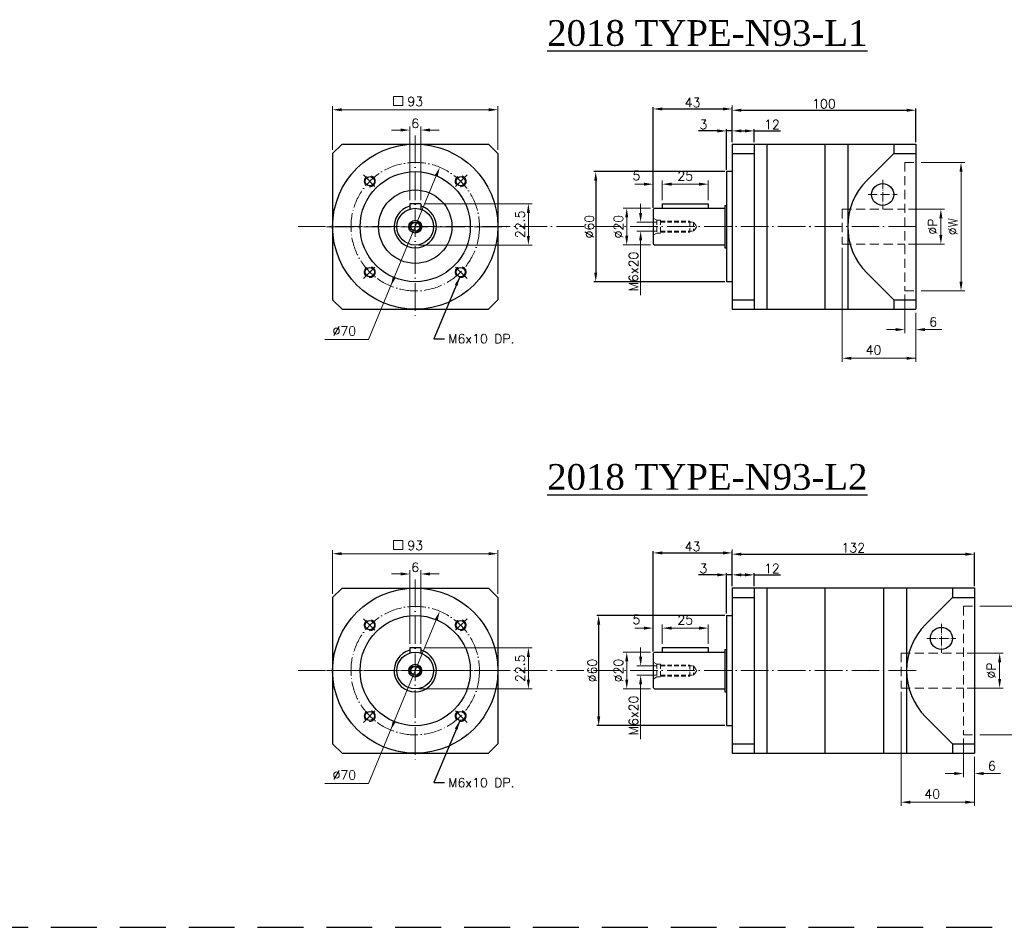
# Model space of a CAD drawing. Extents: x -154 to 1537, y -736 to 321.
# Tile 3 of 4: x 692 to 1228, y -198 to 296. Entities that reach past the tile are written whole.
import ezdxf

# ---------------------------------------------------------------- set-up
doc = ezdxf.new("R2010")
doc.units = 0
doc.header["$LTSCALE"] = 10
doc.header["$MEASUREMENT"] = 0
doc.header["$PDMODE"] = 3
doc.header["$PDSIZE"] = 6
doc.linetypes.add('CEN', pattern=[0.67, 0.5, -0.08, 0.01, -0.08])
doc.linetypes.add('DASHED', pattern=[0.75, 0.5, -0.25])
doc.layers.get('0').update_dxf_attribs({"linetype": 'CONTINUOUS'})
doc.layers.get('DEFPOINTS').update_dxf_attribs({"linetype": 'CONTINUOUS'})
for name, color, linetype, lineweight in [('CEN', 6, 'CEN', 15), ('DASH', 1, 'DASHED', 15), ('DIM', 4, 'CONTINUOUS', 15)]:
    doc.layers.add(name, color=color, linetype=linetype, lineweight=lineweight)
doc.styles.get("Standard").update_dxf_attribs({"font": 'romans.shx', "bigfont": 'chineset.shx'})
doc.dimstyles.get("Standard").update_dxf_attribs({"dimtxt": 5, "dimasz": 5, "dimexe": 1, "dimexo": 1, "dimgap": 1, "dimtad": 1, "dimdsep": 46, "dimtxsty": 'Standard', "dimcen": 0, "dimadec": 0, "dimazin": 2, "dimtfac": 1, "dimtmove": 0, "dimatfit": 3, "dimfxl": 1, "dimtolj": 1, "dimtzin": 0, "dimarcsym": 0})

# ---------------------------------------------------------------- blocks, each defined once
blk = doc.blocks.new('*D12')
at = {"layer": 'DEFPOINTS', "color": 0, "transparency": 16777216}
for p in [(1091.64, 235.53), (1079.64, 228.39), (1091.64, 228.39)]:
    blk.add_point(p, dxfattribs=at)
at = {"layer": 'DIM', "color": 0, "lineweight": -2, "transparency": 16777216}
for p, q in [((1079.64, 229.39), (1079.64, 236.53)), ((1091.64, 229.39), (1091.64, 236.53)), ((1084.64, 235.53), (1086.64, 235.53)), ((1091.64, 235.53), (1106.02, 235.53))]:
    blk.add_line(p, q, dxfattribs=at)
at = {"layer": 'DIM', "color": 0, "transparency": 16777216}
for points in [[(1084.64, 236.36), (1084.64, 234.69), (1079.64, 235.53)], [(1086.64, 236.36), (1086.64, 234.69), (1091.64, 235.53)]]:
    blk.add_solid(points, dxfattribs=at)
at = {"layer": 'DIM', "color": 0, "transparency": 16777216, "insert": (1101.33, 239.03), "char_height": 5, "attachment_point": 5}
blk.add_mtext('\\A1;12', dxfattribs=at)
blk = doc.blocks.new('*D13')
at = {"layer": 'DEFPOINTS', "color": 0, "transparency": 16777216}
for p in [(1076.64, 235.53), (1079.64, 228.39), (1076.64, 213.39)]:
    blk.add_point(p, dxfattribs=at)
at = {"layer": 'DIM', "color": 0, "lineweight": -2, "transparency": 16777216}
for p, q in [((1076.64, 214.39), (1076.64, 236.53)), ((1079.64, 229.39), (1079.64, 236.53)), ((1071.64, 235.53), (1061.3, 235.53)), ((1079.64, 235.53), (1076.64, 235.53)), ((1084.64, 235.53), (1089.64, 235.53))]:
    blk.add_line(p, q, dxfattribs=at)
at = {"layer": 'DIM', "color": 0, "transparency": 16777216}
for points in [[(1071.64, 236.36), (1071.64, 234.69), (1076.64, 235.53)], [(1084.64, 236.36), (1084.64, 234.69), (1079.64, 235.53)]]:
    blk.add_solid(points, dxfattribs=at)
at = {"layer": 'DIM', "color": 0, "transparency": 16777216, "insert": (1063.97, 239.03), "char_height": 5, "attachment_point": 5}
blk.add_mtext('\\A1;3', dxfattribs=at)
blk = doc.blocks.new('*D14')
at = {"layer": 'DEFPOINTS', "color": 0, "transparency": 16777216}
for p in [(1079.64, 247.48), (1079.64, 228.39), (1036.64, 192.69)]:
    blk.add_point(p, dxfattribs=at)
at = {"layer": 'DIM', "color": 0, "lineweight": -2, "transparency": 16777216}
for p, q in [((1036.64, 193.69), (1036.64, 248.48)), ((1041.64, 247.48), (1074.64, 247.48)), ((1079.64, 229.39), (1079.64, 248.48))]:
    blk.add_line(p, q, dxfattribs=at)
at = {"layer": 'DIM', "color": 0, "transparency": 16777216}
for points in [[(1041.64, 248.31), (1041.64, 246.65), (1036.64, 247.48)], [(1074.64, 248.31), (1074.64, 246.65), (1079.64, 247.48)]]:
    blk.add_solid(points, dxfattribs=at)
at = {"layer": 'DIM', "color": 0, "transparency": 16777216, "insert": (1058.14, 250.98), "char_height": 5, "attachment_point": 5}
blk.add_mtext('\\A1;43', dxfattribs=at)
blk = doc.blocks.new('*D11')
at = {"layer": 'DEFPOINTS', "color": 0, "transparency": 16777216}
for p in [(1179.64, 246.79), (1079.64, 228.39), (1179.64, 228.39)]:
    blk.add_point(p, dxfattribs=at)
at = {"layer": 'DIM', "color": 0, "lineweight": -2, "transparency": 16777216}
for p, q in [((1079.64, 229.39), (1079.64, 247.79)), ((1084.64, 246.79), (1174.64, 246.79)), ((1179.64, 229.39), (1179.64, 247.79))]:
    blk.add_line(p, q, dxfattribs=at)
at = {"layer": 'DIM', "color": 0, "transparency": 16777216}
for points in [[(1084.64, 247.62), (1084.64, 245.96), (1079.64, 246.79)], [(1174.64, 247.62), (1174.64, 245.96), (1179.64, 246.79)]]:
    blk.add_solid(points, dxfattribs=at)
at = {"layer": 'DIM', "color": 0, "transparency": 16777216, "insert": (1129.64, 250.29), "char_height": 5, "attachment_point": 5}
blk.add_mtext('\\A1;100', dxfattribs=at)
blk = doc.blocks.new('*D15')
at = {"layer": 'DEFPOINTS', "color": 0, "transparency": 16777216}
for p in [(1091.64, -6.3), (1079.64, -13.43), (1091.64, -13.43)]:
    blk.add_point(p, dxfattribs=at)
at = {"layer": 'DIM', "color": 0, "lineweight": -2, "transparency": 16777216}
for p, q in [((1079.64, -12.43), (1079.64, -5.3)), ((1091.64, -12.43), (1091.64, -5.3)), ((1084.64, -6.3), (1086.64, -6.3)), ((1091.64, -6.3), (1106.02, -6.3))]:
    blk.add_line(p, q, dxfattribs=at)
at = {"layer": 'DIM', "color": 0, "transparency": 16777216}
for points in [[(1084.64, -5.46), (1084.64, -7.13), (1079.64, -6.3)], [(1086.64, -5.46), (1086.64, -7.13), (1091.64, -6.3)]]:
    blk.add_solid(points, dxfattribs=at)
at = {"layer": 'DIM', "color": 0, "transparency": 16777216, "insert": (1101.33, -2.8), "char_height": 5, "attachment_point": 5}
blk.add_mtext('\\A1;12', dxfattribs=at)
blk = doc.blocks.new('*D16')
at = {"layer": 'DEFPOINTS', "color": 0, "transparency": 16777216}
for p in [(1076.64, -6.3), (1079.64, -13.43), (1076.64, -28.43)]:
    blk.add_point(p, dxfattribs=at)
at = {"layer": 'DIM', "color": 0, "lineweight": -2, "transparency": 16777216}
for p, q in [((1076.64, -27.43), (1076.64, -5.3)), ((1079.64, -12.43), (1079.64, -5.3)), ((1071.64, -6.3), (1061.3, -6.3)), ((1079.64, -6.3), (1076.64, -6.3)), ((1084.64, -6.3), (1089.64, -6.3))]:
    blk.add_line(p, q, dxfattribs=at)
at = {"layer": 'DIM', "color": 0, "transparency": 16777216}
for points in [[(1071.64, -5.46), (1071.64, -7.13), (1076.64, -6.3)], [(1084.64, -5.46), (1084.64, -7.13), (1079.64, -6.3)]]:
    blk.add_solid(points, dxfattribs=at)
at = {"layer": 'DIM', "color": 0, "transparency": 16777216, "insert": (1063.97, -2.8), "char_height": 5, "attachment_point": 5}
blk.add_mtext('\\A1;3', dxfattribs=at)
blk = doc.blocks.new('*D17')
at = {"layer": 'DEFPOINTS', "color": 0, "transparency": 16777216}
for p in [(1079.64, 5.66), (1079.64, -13.43), (1036.64, -49.13)]:
    blk.add_point(p, dxfattribs=at)
at = {"layer": 'DIM', "color": 0, "lineweight": -2, "transparency": 16777216}
for p, q in [((1036.64, -48.13), (1036.64, 6.66)), ((1041.64, 5.66), (1074.64, 5.66)), ((1079.64, -12.43), (1079.64, 6.66))]:
    blk.add_line(p, q, dxfattribs=at)
at = {"layer": 'DIM', "color": 0, "transparency": 16777216}
for points in [[(1041.64, 6.49), (1041.64, 4.83), (1036.64, 5.66)], [(1074.64, 6.49), (1074.64, 4.83), (1079.64, 5.66)]]:
    blk.add_solid(points, dxfattribs=at)
at = {"layer": 'DIM', "color": 0, "transparency": 16777216, "insert": (1058.14, 9.16), "char_height": 5, "attachment_point": 5}
blk.add_mtext('\\A1;43', dxfattribs=at)
blk = doc.blocks.new('*D18')
at = {"layer": 'DEFPOINTS', "color": 0, "transparency": 16777216}
for p in [(1211.64, 4.97), (1079.64, -13.43), (1211.64, -13.43)]:
    blk.add_point(p, dxfattribs=at)
at = {"layer": 'DIM', "color": 0, "lineweight": -2, "transparency": 16777216}
for p, q in [((1079.64, -12.43), (1079.64, 5.97)), ((1211.64, -12.43), (1211.64, 5.97)), ((1084.64, 4.97), (1206.64, 4.97))]:
    blk.add_line(p, q, dxfattribs=at)
at = {"layer": 'DIM', "color": 0, "transparency": 16777216}
for points in [[(1084.64, 5.8), (1084.64, 4.13), (1079.64, 4.97)], [(1206.64, 5.8), (1206.64, 4.13), (1211.64, 4.97)]]:
    blk.add_solid(points, dxfattribs=at)
at = {"layer": 'DIM', "color": 0, "transparency": 16777216, "insert": (1145.64, 8.47), "char_height": 5, "attachment_point": 5}
blk.add_mtext('\\A1;132', dxfattribs=at)
blk = doc.blocks.new('*D20')
at = {"layer": 'DEFPOINTS', "color": 0, "transparency": 16777216}
for p in [(1076.64, 213.39), (1005.36, 153.39), (1076.64, 153.39)]:
    blk.add_point(p, dxfattribs=at)
at = {"layer": 'DIM', "color": 0, "lineweight": -2, "transparency": 16777216}
for p, q in [((1075.64, 213.39), (1004.36, 213.39)), ((1005.36, 208.39), (1005.36, 158.39)), ((1075.64, 153.39), (1004.36, 153.39))]:
    blk.add_line(p, q, dxfattribs=at)
at = {"layer": 'DIM', "color": 0, "transparency": 16777216}
for points in [[(1004.52, 208.39), (1006.19, 208.39), (1005.36, 213.39)], [(1004.52, 158.39), (1006.19, 158.39), (1005.36, 153.39)]]:
    blk.add_solid(points, dxfattribs=at)
at = {"layer": 'DIM', "color": 0, "transparency": 16777216, "insert": (1001.86, 183.39), "char_height": 5, "attachment_point": 5, "rotation": 90}
blk.add_mtext('\\A1;%%C60', dxfattribs=at)
blk = doc.blocks.new('*D21')
at = {"layer": 'DEFPOINTS', "color": 0, "transparency": 16777216}
for p in [(1076.64, -28.43), (1006.96, -88.43), (1076.64, -88.43)]:
    blk.add_point(p, dxfattribs=at)
at = {"layer": 'DIM', "color": 0, "lineweight": -2, "transparency": 16777216}
for p, q in [((1075.64, -28.43), (1005.96, -28.43)), ((1006.96, -33.43), (1006.96, -83.43)), ((1075.64, -88.43), (1005.96, -88.43))]:
    blk.add_line(p, q, dxfattribs=at)
at = {"layer": 'DIM', "color": 0, "transparency": 16777216}
for points in [[(1006.13, -33.43), (1007.8, -33.43), (1006.96, -28.43)], [(1006.13, -83.43), (1007.8, -83.43), (1006.96, -88.43)]]:
    blk.add_solid(points, dxfattribs=at)
at = {"layer": 'DIM', "color": 0, "transparency": 16777216, "insert": (1003.46, -58.43), "char_height": 5, "attachment_point": 5, "rotation": 90}
blk.add_mtext('\\A1;%%C60', dxfattribs=at)

msp = doc.modelspace()

# ---------------------------------------------------------------- linework, layer by layer
for p, q in [((867.217, 228.367), (862.07, 223.22)), ((867.217, 228.367), (946.923, 228.367)), ((952.07, 223.22), (946.923, 228.367)), ((1079.637, 228.392), (1179.637, 228.392)), ((1079.637, 228.392), (1079.637, 138.392)), ((1091.637, 228.392), (1091.637, 138.392)), ((1098.637, 228.392), (1098.637, 138.392)), ((1130.137, 228.392), (1130.137, 138.392)), ((1142.637, 228.392), (1142.637, 138.392)), ((1167.637, 228.392), (1167.637, 223.245)), ((1179.637, 228.392), (1179.637, 138.392)), ((862.07, 223.22), (862.07, 143.514)), ((952.07, 223.22), (952.07, 143.514)), ((1079.637, 223.245), (1091.637, 223.245)), ((1167.637, 223.245), (1153.139, 208.747)), ((1167.637, 223.245), (1179.637, 223.245)), ((1076.637, 213.392), (1076.637, 153.392)), ((1079.637, 213.392), (1076.637, 213.392)), ((904.07, 195.867), (904.07, 192.906)), ((910.07, 195.867), (904.07, 195.867)), ((910.07, 195.867), (910.07, 192.906)), ((1036.637, 192.692), (1037.337, 193.392)), ((1037.337, 193.392), (1075.637, 193.392)), ((1041.637, 195.892), (1041.637, 193.392)), ((1041.637, 195.892), (1066.637, 195.892)), ((1066.637, 195.892), (1066.637, 193.392)), ((1075.637, 194.892), (1075.637, 171.892)), ((1036.637, 192.692), (1036.637, 174.092)), ((1036.637, 174.092), (1037.337, 173.392)), ((1037.337, 173.392), (1075.637, 173.392)), ((1167.637, 143.539), (1153.139, 158.036)), ((1079.637, 153.392), (1076.637, 153.392)), ((867.217, 138.367), (862.07, 143.514)), ((952.07, 143.514), (946.923, 138.367)), ((1079.637, 143.539), (1091.637, 143.539)), ((1167.637, 143.539), (1179.637, 143.539)), ((1167.637, 143.539), (1167.637, 138.392)), ((867.217, 138.367), (946.923, 138.367)), ((1079.637, 138.392), (1179.637, 138.392)), ((867.217, -13.456), (862.07, -18.603)), ((867.217, -13.456), (946.923, -13.456)), ((952.07, -18.603), (946.923, -13.456)), ((1079.637, -13.431), (1211.637, -13.431)), ((1079.637, -13.431), (1079.637, -103.431)), ((1091.637, -13.431), (1091.637, -103.431)), ((1098.637, -13.431), (1098.637, -103.431)), ((1130.137, -13.431), (1130.137, -103.431)), ((1162.137, -13.431), (1162.137, -103.431)), ((1174.637, -13.431), (1174.637, -103.431)), ((1199.637, -13.431), (1199.637, -18.578)), ((1211.637, -13.431), (1211.637, -103.431)), ((862.07, -18.603), (862.07, -98.308)), ((952.07, -18.603), (952.07, -98.308)), ((1079.637, -18.578), (1091.637, -18.578)), ((1199.637, -18.578), (1185.139, -33.075)), ((1199.637, -18.578), (1211.637, -18.578)), ((1076.637, -28.431), (1076.637, -88.431)), ((1076.637, -28.431), (1079.637, -28.431)), ((904.07, -45.956), (904.07, -48.916)), ((910.07, -45.956), (904.07, -45.956)), ((910.07, -45.956), (910.07, -48.916)), ((1041.637, -45.931), (1041.637, -48.431)), ((1041.637, -45.931), (1066.637, -45.931)), ((1066.637, -45.931), (1066.637, -48.431)), ((1075.637, -46.931), (1075.637, -69.931)), ((1036.637, -49.131), (1037.337, -48.431)), ((1036.637, -49.131), (1036.637, -67.731)), ((1037.337, -48.431), (1075.637, -48.431)), ((1036.637, -67.731), (1037.337, -68.431)), ((1037.337, -68.431), (1075.637, -68.431)), ((1199.637, -98.283), (1185.139, -83.786)), ((1076.637, -88.431), (1079.637, -88.431)), ((867.217, -103.456), (862.07, -98.308)), ((952.07, -98.308), (946.923, -103.456)), ((1079.637, -98.283), (1091.637, -98.283)), ((1199.637, -98.283), (1211.637, -98.283)), ((1199.637, -98.283), (1199.637, -103.431)), ((867.217, -103.456), (946.923, -103.456)), ((1079.637, -103.431), (1211.637, -103.431))]:
    msp.add_line(p, q)
at = {"ltscale": 3}
for p, q in [((1075.637, 194.892), (1076.637, 194.892)), ((1075.637, 171.892), (1076.637, 171.892)), ((1075.637, -46.931), (1076.637, -46.931)), ((1075.637, -69.931), (1076.637, -69.931))]:
    msp.add_line(p, q, dxfattribs=at)
at = {"color": 3, "linetype": 'DASHED', "ltscale": 5}
msp.add_line((-153.818, -198.283), (1537.106, -198.283), dxfattribs=at)
for centre, radius in [((907.07, 183.367), 45), ((907.07, 183.367), 30), ((882.321, 208.116), 2.5), ((931.818, 208.116), 2.5), ((1161.637, 200.892), 6), ((907.07, 183.367), 20), ((907.07, 183.367), 10), ((907.07, 183.367), 3.5), ((907.07, 183.367), 2.5), ((882.321, 158.618), 2.5), ((931.818, 158.618), 2.5), ((907.07, -58.456), 45), ((907.07, -58.456), 30), ((882.321, -33.707), 2.5), ((931.818, -33.707), 2.5), ((1193.637, -40.931), 6), ((907.07, -58.456), 10), ((907.07, -58.456), 3.5), ((907.07, -58.456), 2.5), ((882.321, -83.204), 2.5), ((931.818, -83.204), 2.5)]:
    msp.add_circle(centre, radius)
for centre, radius, start, end in [((1178.495, 183.392), 35.858, 135, 225), ((907.07, 183.367), 11.5, 105.12167, 74.87833), ((1210.495, -58.431), 35.858, 135, 225), ((907.07, -58.456), 11.5, 105.12167, 74.87833)]:
    msp.add_arc(centre, radius, start, end)
at = {"layer": 'CEN', "ltscale": 3}
for p, q in [((907.07, 232.968), (907.07, 133.816)), ((858.779, 183.367), (957.09, 183.367)), ((907.07, -8.854), (907.07, -108.007)), ((858.779, -58.456), (957.09, -58.456))]:
    msp.add_line(p, q, dxfattribs=at)
at = {"layer": 'CEN', "ltscale": 2}
for p, q in [((885.103, 205.334), (878.831, 211.606)), ((929.036, 205.334), (935.309, 211.606)), ((885.103, 161.4), (878.831, 155.128)), ((929.036, 161.4), (935.309, 155.128)), ((885.103, -36.489), (878.831, -30.217)), ((929.036, -36.489), (935.309, -30.217)), ((885.103, -80.422), (878.831, -86.694)), ((929.036, -80.422), (935.309, -86.694))]:
    msp.add_line(p, q, dxfattribs=at)
at = {"layer": 'CEN'}
for p, q in [((1161.637, 208.801), (1161.637, 192.983)), ((1153.728, 200.892), (1169.546, 200.892)), ((1193.637, -33.022), (1193.637, -48.839)), ((1185.728, -40.931), (1201.546, -40.931))]:
    msp.add_line(p, q, dxfattribs=at)
at = {"layer": 'CEN', "color": 1, "linetype": 'CEN', "ltscale": 3}
for p, q in [((843.275, 183.392), (1182.193, 183.392)), ((843.275, -58.431), (1182.193, -58.431))]:
    msp.add_line(p, q, dxfattribs=at)
at = {"layer": 'CEN', "ltscale": 2}
for centre in [(907.07, 183.367), (907.07, -58.456)]:
    msp.add_circle(centre, 35, dxfattribs=at)
at = {"layer": 'DASH'}
for p, q in [((1173.637, 218.392), (1173.637, 148.392)), ((1173.637, 218.392), (1179.637, 218.392)), ((1139.637, 192.892), (1173.637, 192.892)), ((1139.637, 192.892), (1139.637, 173.892)), ((1139.637, 173.892), (1173.637, 173.892)), ((1173.637, 148.392), (1179.637, 148.392)), ((1205.637, -23.431), (1205.637, -93.431)), ((1205.637, -23.431), (1211.637, -23.431)), ((1171.637, -48.931), (1205.637, -48.931)), ((1171.637, -48.931), (1171.637, -67.931)), ((1171.637, -67.931), (1205.637, -67.931)), ((1205.637, -93.431), (1211.637, -93.431))]:
    msp.add_line(p, q, dxfattribs=at)
at = {"layer": 'DASH', "ltscale": 0.5}
for p, q in [((1038.637, 186.892), (1036.637, 188.047)), ((1038.637, 186.892), (1040.637, 186.892)), ((1038.637, 186.892), (1038.637, 179.892)), ((1040.637, 186.892), (1040.637, 179.892)), ((1040.637, 186.392), (1056.637, 186.392)), ((1040.637, 185.892), (1058.637, 185.892)), ((1056.637, 186.392), (1056.637, 180.392)), ((1058.637, 185.892), (1058.637, 180.892)), ((1058.637, 185.892), (1060.349, 183.392)), ((1060.349, 183.392), (1058.637, 180.892)), ((1038.637, 179.892), (1036.637, 178.737)), ((1038.637, 179.892), (1040.637, 179.892)), ((1040.637, 180.892), (1058.637, 180.892)), ((1040.637, 180.392), (1056.637, 180.392)), ((1038.637, -54.931), (1036.637, -53.776)), ((1038.637, -54.931), (1040.637, -54.931)), ((1038.637, -54.931), (1038.637, -61.931)), ((1040.637, -54.931), (1040.637, -61.931)), ((1040.637, -55.431), (1056.637, -55.431)), ((1040.637, -55.931), (1058.637, -55.931)), ((1056.637, -55.431), (1056.637, -61.431)), ((1058.637, -55.931), (1058.637, -60.931)), ((1058.637, -55.931), (1060.349, -58.431)), ((1060.349, -58.431), (1058.637, -60.931)), ((1038.637, -61.931), (1036.637, -63.085)), ((1038.637, -61.931), (1040.637, -61.931)), ((1040.637, -60.931), (1058.637, -60.931)), ((1040.637, -61.431), (1056.637, -61.431))]:
    msp.add_line(p, q, dxfattribs=at)
at = {"layer": 'DASH'}
for centre in [(882.321, 208.116), (931.818, 208.116), (907.07, 183.367), (882.321, 158.618), (931.818, 158.618), (882.321, -33.707), (931.818, -33.707), (907.07, -58.456), (882.321, -83.204), (931.818, -83.204)]:
    msp.add_circle(centre, 3, dxfattribs=at)
at = {"layer": 'DIM'}
for p, q in [((895.278, 254.255), (900.228, 254.255)), ((895.278, 254.255), (895.278, 249.305)), ((900.228, 254.255), (900.228, 249.305)), ((862.07, 225.22), (862.07, 249.061)), ((947.07, 247.061), (867.07, 247.061)), ((895.278, 249.305), (900.228, 249.305)), ((952.07, 225.22), (952.07, 249.061)), ((1079.637, 230.392), (1079.637, 249.308)), ((899.07, 236.01), (894.07, 236.01)), ((904.07, 197.867), (904.07, 238.01)), ((910.07, 197.867), (910.07, 238.01)), ((915.07, 236.01), (920.07, 236.01)), ((1079.637, 230.392), (1079.637, 237.411)), ((1182.637, 218.392), (1206.313, 218.392)), ((918.519, 211.096), (881.697, 121.914)), ((1204.313, 153.392), (1204.313, 213.392)), ((1031.637, 206.521), (1026.637, 206.521)), ((1036.637, 194.692), (1036.637, 208.521)), ((1041.637, 197.892), (1041.637, 208.521)), ((1041.637, 197.892), (1041.637, 208.521)), ((1046.637, 206.521), (1051.637, 206.521)), ((1046.637, 206.521), (1061.637, 206.521)), ((1066.637, 197.892), (1066.637, 208.521)), ((912.07, 195.867), (970.698, 195.867)), ((1035.236, 193.392), (1020.253, 193.392)), ((1029.825, 190.892), (1029.825, 195.892)), ((968.698, 178.367), (968.698, 190.867)), ((1022.253, 188.392), (1022.253, 178.392)), ((1175.637, 192.892), (1195.334, 192.892)), ((1193.334, 178.892), (1193.334, 187.892)), ((1038.637, 185.892), (1027.825, 185.892)), ((1122.284, 183.392), (1122.063, 183.613)), ((1122.284, 183.392), (1122.063, 183.171)), ((1038.637, 180.892), (1027.825, 180.892)), ((909.07, 173.367), (970.698, 173.367)), ((1035.236, 173.392), (1020.253, 173.392)), ((1029.825, 175.892), (1029.825, 146.029)), ((1139.637, 171.892), (1139.637, 109.685)), ((1175.637, 173.892), (1195.334, 173.892)), ((1173.637, 146.392), (1173.637, 125.317)), ((1182.637, 148.392), (1206.313, 148.392)), ((1179.637, 136.392), (1179.637, 125.317)), ((1179.637, 136.392), (1179.637, 109.685)), ((1168.637, 127.317), (1163.637, 127.317)), ((1184.637, 127.317), (1193.856, 127.317)), ((857.848, 121.914), (881.697, 121.914)), ((1179.637, 111.685), (1144.637, 111.685)), ((895.278, 12.432), (900.228, 12.432)), ((895.278, 12.432), (895.278, 7.482)), ((900.228, 12.432), (900.228, 7.482)), ((862.07, -16.603), (862.07, 7.239)), ((895.278, 7.482), (900.228, 7.482)), ((952.07, -16.603), (952.07, 7.239)), ((1079.637, -11.431), (1079.637, 7.486)), ((947.07, 5.239), (867.07, 5.239)), ((904.07, -43.956), (904.07, -3.812)), ((910.07, -43.956), (910.07, -3.812)), ((1079.637, -11.431), (1079.637, -4.411)), ((899.07, -5.812), (894.07, -5.812)), ((915.07, -5.812), (920.07, -5.812)), ((1214.637, -23.431), (1238.313, -23.431)), ((918.519, -30.726), (881.697, -119.908)), ((1031.637, -35.301), (1026.637, -35.301)), ((1036.637, -47.131), (1036.637, -33.301)), ((1041.637, -43.931), (1041.637, -33.301)), ((1041.637, -43.931), (1041.637, -33.301)), ((1046.637, -35.301), (1051.637, -35.301)), ((1046.637, -35.301), (1061.637, -35.301)), ((1066.637, -43.931), (1066.637, -33.301)), ((912.07, -45.956), (970.698, -45.956)), ((1029.825, -50.931), (1029.825, -45.931)), ((968.698, -63.456), (968.698, -50.956)), ((1035.236, -48.431), (1020.253, -48.431)), ((1022.253, -53.431), (1022.253, -63.431)), ((1207.637, -48.931), (1227.334, -48.931)), ((1038.637, -55.931), (1027.825, -55.931)), ((1154.284, -58.431), (1154.063, -58.209)), ((1154.284, -58.431), (1154.063, -58.652)), ((1225.334, -62.931), (1225.334, -53.931)), ((1038.637, -60.931), (1027.825, -60.931)), ((909.07, -68.456), (970.698, -68.456)), ((1035.236, -68.431), (1020.253, -68.431)), ((1029.825, -65.931), (1029.825, -95.793)), ((1207.637, -67.931), (1227.334, -67.931)), ((1171.637, -69.931), (1171.637, -132.138)), ((1205.637, -95.431), (1205.637, -116.505)), ((1214.637, -93.431), (1238.313, -93.431)), ((1211.637, -105.431), (1211.637, -116.505)), ((1211.637, -105.431), (1211.637, -132.138)), ((1200.637, -114.505), (1195.637, -114.505)), ((1216.637, -114.505), (1225.856, -114.505)), ((857.848, -119.908), (881.697, -119.908)), ((1211.637, -130.138), (1176.637, -130.138))]:
    msp.add_line(p, q, dxfattribs=at)
for points in [[(867.07, 247.895), (867.07, 246.228), (862.07, 247.061)], [(947.07, 247.895), (947.07, 246.228), (952.07, 247.061)], [(899.07, 236.844), (899.07, 235.177), (904.07, 236.01)], [(915.07, 236.844), (915.07, 235.177), (910.07, 236.01)], [(917.748, 211.414), (919.289, 210.778), (920.427, 215.718)], [(1203.48, 213.392), (1205.147, 213.392), (1204.313, 218.392)], [(1031.637, 207.355), (1031.637, 205.688), (1036.637, 206.521)], [(1046.637, 207.355), (1046.637, 205.688), (1041.637, 206.521)], [(1046.637, 207.355), (1046.637, 205.688), (1041.637, 206.521)], [(1061.637, 207.355), (1061.637, 205.688), (1066.637, 206.521)], [(967.865, 190.867), (969.531, 190.867), (968.698, 195.867)], [(1021.42, 188.392), (1023.087, 188.392), (1022.253, 193.392)], [(1028.992, 190.892), (1030.659, 190.892), (1029.825, 185.892)], [(1192.501, 187.892), (1194.168, 187.892), (1193.334, 192.892)], [(967.865, 178.367), (969.531, 178.367), (968.698, 173.367)], [(1021.42, 178.392), (1023.087, 178.392), (1022.253, 173.392)], [(1028.992, 175.892), (1030.659, 175.892), (1029.825, 180.892)], [(1192.501, 178.892), (1194.168, 178.892), (1193.334, 173.892)], [(894.851, 155.955), (896.391, 155.319), (893.713, 151.016)], [(1203.48, 153.392), (1205.147, 153.392), (1204.313, 148.392)], [(1168.637, 128.15), (1168.637, 126.484), (1173.637, 127.317)], [(1184.637, 128.15), (1184.637, 126.484), (1179.637, 127.317)], [(1144.637, 112.518), (1144.637, 110.851), (1139.637, 111.685)], [(1174.637, 112.518), (1174.637, 110.851), (1179.637, 111.685)], [(867.07, 6.072), (867.07, 4.406), (862.07, 5.239)], [(947.07, 6.072), (947.07, 4.406), (952.07, 5.239)], [(899.07, -4.979), (899.07, -6.645), (904.07, -5.812)], [(915.07, -4.979), (915.07, -6.645), (910.07, -5.812)], [(917.748, -30.408), (919.289, -31.044), (920.427, -26.105)], [(1031.637, -34.468), (1031.637, -36.134), (1036.637, -35.301)], [(1046.637, -34.468), (1046.637, -36.134), (1041.637, -35.301)], [(1046.637, -34.468), (1046.637, -36.134), (1041.637, -35.301)], [(1061.637, -34.468), (1061.637, -36.134), (1066.637, -35.301)], [(967.865, -50.956), (969.531, -50.956), (968.698, -45.956)], [(1021.42, -53.431), (1023.087, -53.431), (1022.253, -48.431)], [(1028.992, -50.931), (1030.659, -50.931), (1029.825, -55.931)], [(1224.501, -53.931), (1226.168, -53.931), (1225.334, -48.931)], [(967.865, -63.456), (969.531, -63.456), (968.698, -68.456)], [(1021.42, -63.431), (1023.087, -63.431), (1022.253, -68.431)], [(1028.992, -65.931), (1030.659, -65.931), (1029.825, -60.931)], [(1224.501, -62.931), (1226.168, -62.931), (1225.334, -67.931)], [(894.851, -85.867), (896.391, -86.503), (893.713, -90.807)], [(1200.637, -113.672), (1200.637, -115.339), (1205.637, -114.505)], [(1216.637, -113.672), (1216.637, -115.339), (1211.637, -114.505)], [(1176.637, -129.304), (1176.637, -130.971), (1171.637, -130.138)], [(1206.637, -129.304), (1206.637, -130.971), (1211.637, -130.138)]]:
    msp.add_solid(points, dxfattribs=at)

# ---------------------------------------------------------------- texts
at = {"char_height": 14, "width": 199.19534, "attachment_point": 1}
for s, insert in [('{\\fTimes New Roman|b0|i0|c136|p18;\\L2018 TYPE-N93-L1}', (978.943, 295.874)), ('{\\fTimes New Roman|b0|i0|c136|p18;\\L2018 TYPE-N93-L2}', (978.943, 54.051))]:
    msp.add_mtext(s, dxfattribs=dict(at, insert=insert))
at = {"layer": 'DIM', "char_height": 5}
for s, insert, attachment_point in [('\\A1;93', (907.07, 251.561), 5), ('\\A1;6', (907.07, 239.629), 5), ('\\A1;5', (1027.514, 211.211), 5), ('\\A1;25', (1054.137, 211.021), 5), ('\\A1;6', (1189.161, 131.486), 5), ('M6x10 DP.', (924.967, 124.831), 1), ('40', (1156.637, 116.185), 5), ('\\A1;93', (907.07, 9.739), 5), ('\\A1;6', (907.07, -2.193), 5), ('\\A1;5', (1027.514, -30.611), 5), ('\\A1;25', (1054.137, -30.801), 5), ('\\A1;6', (1221.161, -110.337), 5), ('M6x10 DP.', (924.967, -116.991), 1), ('40', (1188.637, -125.638), 5)]:
    msp.add_mtext(s, dxfattribs=dict(at, insert=insert, attachment_point=attachment_point))
at = {"layer": 'DIM', "char_height": 5, "attachment_point": 5, "rotation": 90}
for s, insert in [('22.5', (964.198, 184.617)), ('%%c20', (1017.753, 183.392)), ('%%cP', (1188.834, 183.392)), ('%%cW', (1199.813, 183.392)), ('M6x20', (1025.932, 158.904)), ('22.5', (964.198, -57.206)), ('%%c20', (1017.753, -58.431)), ('%%cP', (1220.834, -58.431)), ('M6x20', (1025.932, -82.918))]:
    msp.add_mtext(s, dxfattribs=dict(at, insert=insert))
at = {"layer": 'DIM', "char_height": 5, "width": 16.697, "attachment_point": 1}
for insert in [(862.022, 129.002), (862.022, -112.82)]:
    msp.add_mtext('%%c70', dxfattribs=dict(at, insert=insert))

# ---------------------------------------------------------------- dimensions: what is measured, and where the dimension line sits
at = {"layer": 'DIM'}
for base, p1, p2, picture, middle in [((1079.637, 247.481), (1036.637, 192.692), (1079.637, 228.392), '*D14', (1058.137, 250.981)), ((1179.637, 246.79), (1079.637, 228.392), (1179.637, 228.392), '*D11', (1129.637, 250.29)), ((1076.637, 235.527), (1079.637, 228.392), (1076.637, 213.392), '*D13', (1063.97, 239.027)), ((1079.637, 5.658), (1036.637, -49.131), (1079.637, -13.431), '*D17', (1058.137, 9.158)), ((1211.637, 4.968), (1079.637, -13.431), (1211.637, -13.431), '*D18', (1145.637, 8.468)), ((1076.637, -6.295), (1079.637, -13.431), (1076.637, -28.431), '*D16', (1063.97, -2.795))]:
    dim = msp.add_linear_dim(base=base, p1=p1, p2=p2, dimstyle='Standard', dxfattribs=at)
    dim.commit()
    dim.dimension.update_dxf_attribs({"geometry": picture, "text_midpoint": middle})
for base, p1, p2, picture, middle in [((1091.637, 235.527), (1079.637, 228.392), (1091.637, 228.392), '*D12', (1101.327, 235.527)), ((1091.637, -6.295), (1079.637, -13.431), (1091.637, -13.431), '*D15', (1101.327, -6.295))]:
    dim = msp.add_linear_dim(base=base, p1=p1, p2=p2, dimstyle='Standard', dxfattribs=at)
    dim.commit()
    dim.dimension.update_dxf_attribs({"geometry": picture, "text_midpoint": middle, "dimtype": 160})
for base, p1, p2, picture, middle in [((1005.355, 153.392), (1076.637, 213.392), (1076.637, 153.392), '*D20', (1001.855, 183.392)), ((1006.964, -88.431), (1076.637, -28.431), (1076.637, -88.431), '*D21', (1003.464, -58.431))]:
    dim = msp.add_linear_dim(base=base, p1=p1, p2=p2, angle=90, text='%%C<>', dimstyle='Standard', dxfattribs=at)
    dim.commit()
    dim.dimension.update_dxf_attribs({"geometry": picture, "text_midpoint": middle})

# ---------------------------------------------------------------- leaders
at = {"layer": 'DIM', "annotation_type": 0, "has_hookline": 1, "hookline_direction": 0, "text_width": 39.524}
for points in [[(931.316, 156.102), (917.123, 122.331), (922.967, 122.331)], [(931.316, -85.72), (917.123, -119.491), (922.967, -119.491)]]:
    msp.add_leader(points, dimstyle='Standard', override={"dimtxt": 5, "dimasz": 5, "dimexe": 2, "dimexo": 2, "dimgap": 2, "dimtad": 0, "dimtih": 0, "dimtoh": 0, "dimdec": 3, "dimzin": 8, "dimtdec": 3, "dimtmove": 2}, dxfattribs=at)

doc.saveas('drawing.dxf')
